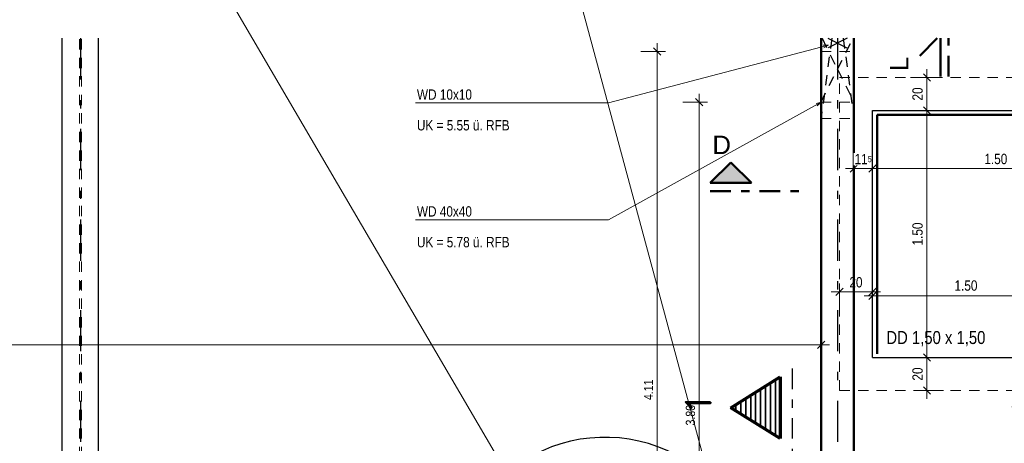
# Model space of a CAD drawing. Header units: millimetres. Extents: x -13 to 146, y -13 to 60.
# Tile 167 of 170: x 107.13 to 119.1, y 28.43 to 33.57. Entities that reach past the tile are written whole.
import ezdxf

# ---------------------------------------------------------------- set-up
doc = ezdxf.new("R2010")
doc.units = ezdxf.units.MM
for name, pattern in [('DASHDOT', [1, 0.5, -0.25, 0, -0.25]), ('DASHDOTX2', [2, 1, -0.5, 0, -0.5]), ('HIDDEN', [0.375, 0.25, -0.125])]:
    doc.linetypes.add(name, pattern=pattern)
doc.layers.add('Texte', color=7, linetype='Continuous', lineweight=20)
doc.styles.add('Arial', font='arial.ttf')
doc.styles.add('Arial Narrow', font='ARIALN.TTF')
doc.styles.add('romand', font='romand', dxfattribs={"width": 1.08})
doc.dimstyles.new('Arch_Strakon_dimstyle', dxfattribs={"dimtxt": 11.25, "dimasz": 1, "dimexe": 1.25, "dimexo": 0.0625, "dimgap": 1, "dimtad": 0, "dimdec": 5, "dimzin": 12, "dimdsep": 46, "dimtxsty": 'Arial Narrow', "dimblk": 'Arrowhead_Tick', "dimsah": 1, "dimcen": 0, "dimse1": 1, "dimse2": 1, "dimclrd": 6, "dimclrt": 3, "dimazin": 0, "dimtfac": 1, "dimtdec": 4, "dimtmove": 0, "dimatfit": 3, "dimldrblk": 'NONE', "dimfxl": 1, "dimtvp": 1, "dimtolj": 1, "dimtzin": 0, "dimlwd": 13, "dimarcsym": 2})

# ---------------------------------------------------------------- blocks, each defined once
blk = doc.blocks.new('Arrowhead_Tick')
at = {"color": 0, "linetype": 'Continuous', "lineweight": -2}
for p, q in [((0, 20), (0, -10)), ((-1, 0), (0, 0)), ((10, 0), (0, 0))]:
    blk.add_line(p, q, dxfattribs=at)
at = {"color": 2, "linetype": 'Continuous', "lineweight": 35}
blk.add_line((4.4, 4.4), (-4.4, -4.4), dxfattribs=at)
blk = doc.blocks.new('*D915')
at = {"layer": 'Defpoints', "color": 0}
for p in [(89.719, 44.028), (116.871, 36.873), (116.871, 29.627)]:
    blk.add_point(p, dxfattribs=at)
at = {"layer": 'Texte', "color": 6, "linetype": 'Continuous', "lineweight": 13}
blk.add_line((89.729, 29.627), (116.861, 29.627), dxfattribs=at)
at = {"layer": 'Texte', "color": 6, "lineweight": 13, "xscale": 0.01, "yscale": 0.01, "zscale": 0.01}
blk.add_blockref('Arrowhead_Tick', (116.871, 29.627), dxfattribs=at)
at = {"layer": 'Texte', "color": 6, "lineweight": 13, "xscale": 0.01, "yscale": 0.01, "zscale": 0.01, "rotation": 180}
blk.add_blockref('Arrowhead_Tick', (89.719, 29.627), dxfattribs=at)
at = {"layer": 'Texte', "color": 2, "lineweight": 25, "insert": (103.295, 29.757), "char_height": 0.1575, "attachment_point": 5, "style": 'Arial Narrow'}
blk.add_mtext('\\A1;13.57{\\A1;\\H.6x;\\S5;}', dxfattribs=at)
blk = doc.blocks.new('_None')
blk = doc.blocks.new('*D916')
at = {"layer": 'Defpoints', "color": 0}
for p in [(119.39, 28.873), (120.729, 28.873), (117.269, 24.973)]:
    blk.add_point(p, dxfattribs=at)
at = {"layer": 'Texte', "color": 6, "linetype": 'Continuous', "lineweight": 13}
blk.add_line((119.39, 24.983), (119.39, 28.863), dxfattribs=at)
at = {"layer": 'Texte', "color": 6, "lineweight": 13, "xscale": 0.01, "yscale": 0.01, "zscale": 0.01}
for p, rotation in [((119.39, 28.873), 90), ((119.39, 24.973), 270)]:
    blk.add_blockref('Arrowhead_Tick', p, dxfattribs=dict(at, rotation=rotation))
at = {"layer": 'Texte', "color": 2, "lineweight": 25, "insert": (119.26, 26.923), "char_height": 0.1575, "attachment_point": 5, "rotation": 90, "style": 'Arial Narrow'}
blk.add_mtext('\\A1;1.95', dxfattribs=at)
blk = doc.blocks.new('*D938')
at = {"layer": 'Defpoints', "color": 0}
for p in [(117.494, 29.473), (117.269, 24.973)]:
    blk.add_point(p, dxfattribs=at)
at = {"layer": 'Texte', "color": 6, "linetype": 'Continuous', "lineweight": 13}
blk.add_line((117.279, 31.769), (117.484, 31.769), dxfattribs=at)
at = {"layer": 'Texte', "color": 6, "lineweight": 13, "xscale": 0.01, "yscale": 0.01, "zscale": 0.01}
blk.add_blockref('Arrowhead_Tick', (117.494, 31.769), dxfattribs=at)
at = {"layer": 'Texte', "color": 6, "lineweight": 13, "xscale": 0.01, "yscale": 0.01, "zscale": 0.01, "rotation": 180}
blk.add_blockref('Arrowhead_Tick', (117.269, 31.769), dxfattribs=at)
at = {"layer": 'Texte', "color": 3, "lineweight": 35, "insert": (117.382, 31.882), "char_height": 0.125, "attachment_point": 5, "style": 'Arial Narrow', "bg_fill": 3, "box_fill_scale": 1.1, "bg_fill_color": 256, "bg_fill_true_color": 13158600, "bg_fill_transparency": 0}
blk.add_mtext('\\A1;11{\\A1;\\H.6x;\\S5;}', dxfattribs=at)
at = {"layer": 'Defpoints', "color": 0}
blk.add_point((117.494, 31.769), dxfattribs=at)
blk = doc.blocks.new('*D939')
at = {"layer": 'Defpoints', "color": 0}
for p in [(120.494, 31.769), (117.494, 29.473), (120.494, 29.473)]:
    blk.add_point(p, dxfattribs=at)
at = {"layer": 'Texte', "color": 6, "linetype": 'Continuous', "lineweight": 13}
blk.add_line((117.504, 31.769), (120.484, 31.769), dxfattribs=at)
at = {"layer": 'Texte', "color": 6, "lineweight": 13, "xscale": 0.01, "yscale": 0.01, "zscale": 0.01}
blk.add_blockref('Arrowhead_Tick', (120.494, 31.769), dxfattribs=at)
at = {"layer": 'Texte', "color": 6, "lineweight": 13, "xscale": 0.01, "yscale": 0.01, "zscale": 0.01, "rotation": 180}
blk.add_blockref('Arrowhead_Tick', (117.494, 31.769), dxfattribs=at)
at = {"layer": 'Texte', "color": 3, "lineweight": 35, "insert": (118.994, 31.883), "char_height": 0.125, "attachment_point": 5, "style": 'Arial Narrow'}
blk.add_mtext('\\A1;1.50', dxfattribs=at)
blk = doc.blocks.new('*D944')
at = {"layer": 'Defpoints', "color": 0}
for p in [(115.39, 32.573), (116.869, 32.573), (116.869, 24.973)]:
    blk.add_point(p, dxfattribs=at)
at = {"layer": 'Texte', "color": 6, "linetype": 'Continuous', "lineweight": 13}
blk.add_line((115.39, 24.983), (115.39, 32.563), dxfattribs=at)
at = {"layer": 'Texte', "color": 6, "lineweight": 13, "xscale": 0.01, "yscale": 0.01, "zscale": 0.01}
for p, rotation in [((115.39, 32.573), 90), ((115.39, 24.973), 270)]:
    blk.add_blockref('Arrowhead_Tick', p, dxfattribs=dict(at, rotation=rotation))
at = {"layer": 'Texte', "color": 3, "lineweight": 35, "insert": (115.283, 28.773), "char_height": 0.1125, "attachment_point": 5, "rotation": 90, "style": 'Arial Narrow'}
blk.add_mtext('\\A1;3.80', dxfattribs=at)
blk = doc.blocks.new('*D945')
at = {"layer": 'Defpoints', "color": 0}
for p in [(114.879, 33.19), (116.869, 33.19), (116.869, 24.973)]:
    blk.add_point(p, dxfattribs=at)
at = {"layer": 'Texte', "color": 6, "linetype": 'Continuous', "lineweight": 13}
blk.add_line((114.879, 24.983), (114.879, 33.18), dxfattribs=at)
at = {"layer": 'Texte', "color": 6, "lineweight": 13, "xscale": 0.01, "yscale": 0.01, "zscale": 0.01}
for p, rotation in [((114.879, 33.19), 90), ((114.879, 24.973), 270)]:
    blk.add_blockref('Arrowhead_Tick', p, dxfattribs=dict(at, rotation=rotation))
at = {"layer": 'Texte', "color": 3, "lineweight": 35, "insert": (114.773, 29.082), "char_height": 0.1125, "attachment_point": 5, "rotation": 90, "style": 'Arial Narrow'}
blk.add_mtext('\\A1;4.11', dxfattribs=at)
blk = doc.blocks.new('*D946')
at = {"layer": 'Defpoints', "color": 0}
for p in [(117.494, 30.272), (117.494, 29.473), (117.094, 29.073)]:
    blk.add_point(p, dxfattribs=at)
at = {"layer": 'Texte', "color": 6, "linetype": 'Continuous', "lineweight": 13}
blk.add_line((117.104, 30.272), (117.484, 30.272), dxfattribs=at)
at = {"layer": 'Texte', "color": 6, "lineweight": 13, "xscale": 0.01, "yscale": 0.01, "zscale": 0.01}
blk.add_blockref('Arrowhead_Tick', (117.494, 30.272), dxfattribs=at)
at = {"layer": 'Texte', "color": 6, "lineweight": 13, "xscale": 0.01, "yscale": 0.01, "zscale": 0.01, "rotation": 180}
blk.add_blockref('Arrowhead_Tick', (117.094, 30.272), dxfattribs=at)
at = {"layer": 'Texte', "color": 3, "lineweight": 35, "insert": (117.294, 30.386), "char_height": 0.125, "attachment_point": 5, "style": 'Arial Narrow'}
blk.add_mtext('\\A1;20', dxfattribs=at)
blk = doc.blocks.new('*D947')
at = {"layer": 'Defpoints', "color": 0}
for p in [(120.494, 30.222), (117.494, 29.473), (120.494, 29.473)]:
    blk.add_point(p, dxfattribs=at)
at = {"layer": 'Texte', "color": 6, "linetype": 'Continuous', "lineweight": 13}
blk.add_line((117.504, 30.222), (120.484, 30.222), dxfattribs=at)
at = {"layer": 'Texte', "color": 6, "lineweight": 13, "xscale": 0.01, "yscale": 0.01, "zscale": 0.01}
blk.add_blockref('Arrowhead_Tick', (120.494, 30.222), dxfattribs=at)
at = {"layer": 'Texte', "color": 6, "lineweight": 13, "xscale": 0.01, "yscale": 0.01, "zscale": 0.01, "rotation": 180}
blk.add_blockref('Arrowhead_Tick', (117.494, 30.222), dxfattribs=at)
at = {"layer": 'Texte', "color": 3, "lineweight": 35, "insert": (118.631, 30.346), "char_height": 0.125, "attachment_point": 5, "style": 'Arial Narrow'}
blk.add_mtext('\\A1;1.50', dxfattribs=at)
blk = doc.blocks.new('*D949')
at = {"layer": 'Defpoints', "color": 0}
for p in [(117.494, 29.473), (118.157, 29.473), (117.094, 29.073)]:
    blk.add_point(p, dxfattribs=at)
at = {"layer": 'Texte', "color": 6, "linetype": 'Continuous', "lineweight": 13}
blk.add_line((118.157, 29.083), (118.157, 29.463), dxfattribs=at)
at = {"layer": 'Texte', "color": 6, "lineweight": 13, "xscale": 0.01, "yscale": 0.01, "zscale": 0.01}
for p, rotation in [((118.157, 29.473), 90), ((118.157, 29.073), 270)]:
    blk.add_blockref('Arrowhead_Tick', p, dxfattribs=dict(at, rotation=rotation))
at = {"layer": 'Texte', "color": 3, "lineweight": 35, "insert": (118.043, 29.273), "char_height": 0.125, "attachment_point": 5, "rotation": 90, "style": 'Arial Narrow'}
blk.add_mtext('\\A1;20', dxfattribs=at)
blk = doc.blocks.new('*D950')
at = {"layer": 'Defpoints', "color": 0}
for p in [(117.494, 32.473), (118.157, 32.473), (117.494, 29.473)]:
    blk.add_point(p, dxfattribs=at)
at = {"layer": 'Texte', "color": 6, "linetype": 'Continuous', "lineweight": 13}
blk.add_line((118.157, 29.483), (118.157, 32.463), dxfattribs=at)
at = {"layer": 'Texte', "color": 6, "lineweight": 13, "xscale": 0.01, "yscale": 0.01, "zscale": 0.01}
for p, rotation in [((118.157, 32.473), 90), ((118.157, 29.473), 270)]:
    blk.add_blockref('Arrowhead_Tick', p, dxfattribs=dict(at, rotation=rotation))
at = {"layer": 'Texte', "color": 3, "lineweight": 35, "insert": (118.043, 30.973), "char_height": 0.125, "attachment_point": 5, "rotation": 90, "style": 'Arial Narrow'}
blk.add_mtext('\\A1;1.50', dxfattribs=at)
blk = doc.blocks.new('*D951')
at = {"layer": 'Defpoints', "color": 0}
for p in [(117.094, 32.873), (118.157, 32.873), (117.494, 32.473)]:
    blk.add_point(p, dxfattribs=at)
at = {"layer": 'Texte', "color": 6, "linetype": 'Continuous', "lineweight": 13}
blk.add_line((118.157, 32.483), (118.157, 32.863), dxfattribs=at)
at = {"layer": 'Texte', "color": 6, "lineweight": 13, "xscale": 0.01, "yscale": 0.01, "zscale": 0.01}
for p, rotation in [((118.157, 32.873), 90), ((118.157, 32.473), 270)]:
    blk.add_blockref('Arrowhead_Tick', p, dxfattribs=dict(at, rotation=rotation))
at = {"layer": 'Texte', "color": 3, "lineweight": 35, "insert": (118.043, 32.673), "char_height": 0.125, "attachment_point": 5, "rotation": 90, "style": 'Arial Narrow'}
blk.add_mtext('\\A1;20', dxfattribs=at)

msp = doc.modelspace()

# ---------------------------------------------------------------- hatches: boundary and pattern name
at = {"layer": 'Texte', "lineweight": 70, "true_color": 0x0000ff}
msp.add_hatch(color=5, dxfattribs=at).paths.add_polyline_path([(115.77349, 31.842552), (115.52349, 31.592552), (116.02349, 31.592552)])

# ---------------------------------------------------------------- linework, layer by layer
at = {"color": 3, "linetype": 'DASHDOT', "lineweight": 25, "ltscale": 0.5}
msp.add_line((116.524635, 26.688908), (116.524635, 29.388909), dxfattribs=at)
at = {"color": 1, "linetype": 'Continuous', "lineweight": 70}
for p, q in [((115.774635, 28.863909), (116.374635, 29.238909)), ((116.374635, 29.238909), (116.374635, 28.488909)), ((116.374635, 28.488909), (115.774635, 28.863909))]:
    msp.add_line(p, q, dxfattribs=at)
at = {"color": 2, "linetype": 'Continuous', "lineweight": 35}
for p, q in [((116.314632, 28.526409), (116.314632, 29.201409)), ((116.134631, 28.638909), (116.134631, 29.088909)), ((116.194633, 28.601408), (116.194633, 29.126408)), ((116.25463, 28.563908), (116.25463, 29.163908)), ((115.954629, 28.751408), (115.954629, 28.976408)), ((116.014632, 28.713909), (116.014632, 29.013909)), ((116.074634, 28.676409), (116.074634, 29.051409)), ((115.834632, 28.826409), (115.834632, 28.901409)), ((115.894632, 28.788908), (115.894632, 28.938908))]:
    msp.add_line(p, q, dxfattribs=at)
at = {"layer": 'Texte', "color": 5, "linetype": 'Continuous', "lineweight": 18}
for p, q in [((112.798692, 38.050142), (116.148727, 25.643965)), ((107.313468, 37.866074), (114.602557, 25.423084)), ((114.284928, 32.56458), (116.958811, 33.265181)), ((116.896695, 33.265525), (116.958811, 33.265181)), ((116.958811, 33.265181), (116.904845, 33.234421)), ((111.939486, 32.56458), (114.284928, 32.56458)), ((114.284928, 31.145523), (116.869398, 32.573472)), ((116.809106, 32.558527), (116.869398, 32.573472)), ((116.869398, 32.573472), (116.824656, 32.530384)), ((111.939486, 31.145523), (114.284928, 31.145523))]:
    msp.add_line(p, q, dxfattribs=at)
at = {"layer": 'Texte', "color": 3, "linetype": 'Continuous', "lineweight": 25}
for p, q in [((107.648653, 25.56316), (107.648653, 33.34856)), ((108.088653, 25.56316), (108.088653, 33.34856)), ((117.494478, 32.47316), (120.494478, 32.47316))]:
    msp.add_line(p, q, dxfattribs=at)
at = {"layer": 'Texte', "color": 6, "linetype": 'HIDDEN', "lineweight": 13, "ltscale": 0.5}
for p, q in [((107.856653, 25.56316), (107.856653, 33.34856)), ((107.880653, 25.56316), (107.880653, 33.34856)), ((116.869398, 33.190367), (117.269398, 33.190367)), ((117.094478, 32.87316), (120.894478, 32.87316)), ((116.869398, 32.573472), (117.269398, 32.573472)), ((116.869398, 32.373173), (117.269398, 32.373173))]:
    msp.add_line(p, q, dxfattribs=at)
at = {"layer": 'Texte', "color": 3, "linetype": 'DASHDOTX2', "lineweight": 25, "ltscale": 0.5}
for p, q in [((107.869444, 33.34856), (107.869444, 11.280682)), ((117.069444, 33.34856), (117.069444, 11.280682))]:
    msp.add_line(p, q, dxfattribs=at)
at = {"layer": 'Texte', "color": 4, "linetype": 'Continuous', "lineweight": 50}
for p, q in [((116.869398, 24.97316), (116.869398, 33.34856)), ((117.269398, 24.97316), (117.269398, 33.34856)), ((118.282731, 33.34856), (118.069791, 33.13562)), ((118.319791, 32.88562), (118.319791, 33.34856)), ((117.550198, 29.518432), (117.550198, 32.418432)), ((117.550198, 32.418432), (120.450198, 32.418432)), ((115.77349, 31.842552), (115.52349, 31.592552)), ((116.02349, 31.592552), (115.77349, 31.842552)), ((115.52349, 31.592552), (116.02349, 31.592552))]:
    msp.add_line(p, q, dxfattribs=at)
at = {"layer": 'Texte', "color": 3, "linetype": 'HIDDEN', "lineweight": 25, "ltscale": 0.5}
for p, q in [((116.99945, 33.34856), (116.869398, 32.373173)), ((117.069398, 33.290367), (116.869398, 33.190367)), ((116.881854, 33.34856), (117.069398, 32.973472)), ((116.953013, 33.34856), (117.069398, 33.290367)), ((117.185783, 33.34856), (117.069398, 33.290367)), ((117.069398, 32.973472), (117.256942, 33.34856)), ((117.069398, 33.290367), (117.269398, 33.190367)), ((117.139347, 33.34856), (117.269398, 32.373173)), ((116.869398, 32.573472), (117.069398, 32.973472)), ((117.069398, 32.973472), (117.269398, 32.573472))]:
    msp.add_line(p, q, dxfattribs=at)
at = {"layer": 'Texte', "color": 4, "linetype": 'DASHDOT', "lineweight": 50, "ltscale": 0.5}
for p, q in [((118.419791, 32.88562), (118.419791, 33.34856)), ((115.52349, 31.492552), (116.694207, 31.492552))]:
    msp.add_line(p, q, dxfattribs=at)
at = {"layer": 'Texte', "color": 20, "linetype": 'Continuous', "lineweight": 25}
msp.add_arc((114.242543, 26.66118), 1.843918, 61.9347785, 181.9347785, dxfattribs=at)

# ---------------------------------------------------------------- texts
at = {"color": 2, "lineweight": 35, "style": 'romand', "width": 1.08}
msp.add_text('1', height=0.3, rotation=90, dxfattribs=at).set_placement((115.525586, 28.779177))
at = {"layer": 'Texte', "color": 4, "lineweight": 50, "style": 'Arial'}
msp.add_text('L', height=0.225, rotation=90, dxfattribs=at).set_placement((117.932028, 32.949212))
at = {"layer": 'Texte', "color": 3, "lineweight": 25, "style": 'Arial Narrow'}
for s, p in [('WD 10x10', (111.958898, 32.603644)), ('UK = 5.55 ü. RFB', (111.958898, 32.230666)), ('WD 40x40', (111.958898, 31.184586)), ('UK = 5.78 ü. RFB', (111.958898, 30.811609))]:
    msp.add_text(s, height=0.125, dxfattribs=at).set_placement(p)
at = {"layer": 'Texte', "color": 4, "lineweight": 50, "style": 'Arial'}
msp.add_text('D', height=0.225, dxfattribs=at).set_placement((115.54849, 31.942552))

# ---------------------------------------------------------------- dimensions: what is measured, and where the dimension line sits
at = {"layer": 'Texte', "lineweight": 25}
dim = msp.add_linear_dim(base=(116.870653, 29.626981), p1=(89.718653, 44.027641), p2=(116.870653, 36.873208), text='13.57{\\A1;\\H.6x;\\S5;}', dimstyle='Arch_Strakon_dimstyle', override={"dimscale": 0.01, "dimtxt": 15.75, "dimasz": 1, "dimgap": 5, "dimtad": 1, "dimjust": 0, "dimtih": 0, "dimtoh": 0, "dimdec": 5, "dimdsep": 46, "dimtxsty": 'Arial Narrow', "dimclrd": 6, "dimclrt": 2, "dimtix": 1, "dimtofl": 255, "dimtmove": 0, "dimatfit": 2, "dimfxl": 0, "dimfxlon": 0, "dimtvp": 31.746032, "dimlwd": 13}, dxfattribs=at)
dim.commit()
dim.dimension.update_dxf_attribs({"geometry": '*D915', "text_midpoint": (103.294653, 29.626981), "dimtype": 160})
at = {"layer": 'Texte', "lineweight": 35}
for base, p1, p2, text, override, picture, middle in [((114.87907, 33.190367), (116.869398, 24.97316), (116.869398, 33.190367), '4.11', {"dimscale": 0.01, "dimtxt": 11.25, "dimasz": 1, "dimgap": 5, "dimtad": 1, "dimjust": 0, "dimtih": 0, "dimtoh": 0, "dimdec": 5, "dimdsep": 46, "dimtxsty": 'Arial Narrow', "dimclrd": 6, "dimclrt": 3, "dimtix": 1, "dimtofl": 255, "dimtmove": 0, "dimatfit": 2, "dimfxl": 0, "dimfxlon": 0, "dimtvp": 44.444444, "dimlwd": 13}, '*D945', (114.87907, 29.081764)), ((118.156701, 32.87316), (117.494478, 32.47316), (117.094478, 32.87316), '20', {"dimscale": 0.01, "dimtxt": 12.5, "dimasz": 1, "dimgap": 5, "dimtad": 1, "dimjust": 0, "dimtih": 0, "dimtoh": 0, "dimdec": 5, "dimdsep": 46, "dimtxsty": 'Arial Narrow', "dimclrd": 6, "dimclrt": 3, "dimtix": 1, "dimtofl": 255, "dimtmove": 0, "dimatfit": 2, "dimfxl": 0, "dimfxlon": 0, "dimtvp": 40, "dimlwd": 13}, '*D951', (118.156701, 32.67316)), ((115.390181, 32.573472), (116.869398, 24.97316), (116.869398, 32.573472), '3.80', {"dimscale": 0.01, "dimtxt": 11.25, "dimasz": 1, "dimgap": 5, "dimtad": 1, "dimjust": 0, "dimtih": 0, "dimtoh": 0, "dimdec": 5, "dimdsep": 46, "dimtxsty": 'Arial Narrow', "dimclrd": 6, "dimclrt": 3, "dimtix": 1, "dimtofl": 255, "dimtmove": 0, "dimatfit": 2, "dimfxl": 0, "dimfxlon": 0, "dimtvp": 44.444444, "dimlwd": 13}, '*D944', (115.390181, 28.773316))]:
    dim = msp.add_linear_dim(base=base, p1=p1, p2=p2, angle=90, text=text, dimstyle='Arch_Strakon_dimstyle', override=override, dxfattribs=at)
    dim.commit()
    dim.dimension.update_dxf_attribs({"geometry": picture, "text_midpoint": middle, "dimtype": 160})
at = {"layer": 'Texte', "lineweight": 25}
dim = msp.add_linear_dim(base=(119.390181, 28.87316), p1=(117.269398, 24.97316), p2=(120.729436, 28.87316), angle=90, text='1.95', dimstyle='Arch_Strakon_dimstyle', override={"dimscale": 0.01, "dimtxt": 15.75, "dimasz": 1, "dimgap": 5, "dimtad": 1, "dimjust": 0, "dimtih": 0, "dimtoh": 0, "dimdec": 5, "dimdsep": 46, "dimtxsty": 'Arial Narrow', "dimclrd": 6, "dimclrt": 2, "dimtix": 1, "dimtofl": 255, "dimtmove": 0, "dimatfit": 2, "dimfxl": 0, "dimfxlon": 0, "dimtvp": 31.746032, "dimlwd": 13}, dxfattribs=at)
dim.commit()
dim.dimension.update_dxf_attribs({"geometry": '*D916', "text_midpoint": (119.390181, 26.92316), "dimtype": 160})

# ---------------------------------------------------------------- next in the draw order: dimensions: what is measured, and where the dimension line sits
at = {"layer": 'Texte', "lineweight": 35}
dim = msp.add_linear_dim(base=(117.494478, 31.769262), p1=(117.269398, 24.97316), p2=(117.494478, 29.47316), text='11{\\A1;\\H.6x;\\S5;}', dimstyle='Arch_Strakon_dimstyle', override={"dimscale": 0.01, "dimtxt": 12.5, "dimasz": 1, "dimgap": 5, "dimtad": 1, "dimjust": 0, "dimtih": 0, "dimtoh": 0, "dimdec": 5, "dimdsep": 46, "dimtxsty": 'Arial Narrow', "dimclrd": 6, "dimclrt": 3, "dimtix": 1, "dimtofl": 255, "dimtmove": 0, "dimatfit": 2, "dimfxl": 0, "dimfxlon": 0, "dimtvp": 40, "dimtfill": 1, "dimtfillclr": 7, "dimlwd": 13}, dxfattribs=at)
dim.commit()
dim.dimension.update_dxf_attribs({"geometry": '*D938', "text_midpoint": (117.381938, 31.769262), "dimtype": 160})

# ---------------------------------------------------------------- next in the draw order: linework, layer by layer
at = {"layer": 'Texte', "color": 6, "linetype": 'HIDDEN', "lineweight": 13, "ltscale": 0.5}
for q in [(117.094478, 32.87316), (120.894478, 29.07316)]:
    msp.add_line((117.094478, 29.07316), q, dxfattribs=at)
at = {"layer": 'Texte', "color": 3, "linetype": 'Continuous', "lineweight": 25}
for q in [(117.494478, 32.47316), (120.494478, 29.47316)]:
    msp.add_line((117.494478, 29.47316), q, dxfattribs=at)

# ---------------------------------------------------------------- next in the draw order: texts
at = {"layer": 'Texte', "color": 2, "lineweight": 35, "style": 'Arial Narrow'}
msp.add_text('DD 1,50 x 1,50', height=0.1575, dxfattribs=at).set_placement((117.663689, 29.637274))

# ---------------------------------------------------------------- next in the draw order: dimensions: what is measured, and where the dimension line sits
at = {"layer": 'Texte', "lineweight": 35}
for base, p1, p2, text, picture, middle in [((118.156701, 32.47316), (117.494478, 29.47316), (117.494478, 32.47316), '1.50', '*D950', (118.156701, 30.97316)), ((118.156701, 29.47316), (117.094478, 29.07316), (117.494478, 29.47316), '20', '*D949', (118.156701, 29.27316))]:
    dim = msp.add_linear_dim(base=base, p1=p1, p2=p2, angle=90, text=text, dimstyle='Arch_Strakon_dimstyle', override={"dimscale": 0.01, "dimtxt": 12.5, "dimasz": 1, "dimgap": 5, "dimtad": 1, "dimjust": 0, "dimtih": 0, "dimtoh": 0, "dimdec": 5, "dimdsep": 46, "dimtxsty": 'Arial Narrow', "dimclrd": 6, "dimclrt": 3, "dimtix": 1, "dimtofl": 255, "dimtmove": 0, "dimatfit": 2, "dimfxl": 0, "dimfxlon": 0, "dimtvp": 40, "dimlwd": 13}, dxfattribs=at)
    dim.commit()
    dim.dimension.update_dxf_attribs({"geometry": picture, "text_midpoint": middle, "dimtype": 160})
for base, p1, p2, text, override, picture, middle in [((120.494478, 31.769262), (117.494478, 29.47316), (120.494478, 29.47316), '1.50', {"dimscale": 0.01, "dimtxt": 12.5, "dimasz": 1, "dimgap": 5, "dimtad": 1, "dimjust": 0, "dimtih": 0, "dimtoh": 0, "dimdec": 5, "dimdsep": 46, "dimtxsty": 'Arial Narrow', "dimclrd": 6, "dimclrt": 3, "dimtix": 1, "dimtofl": 255, "dimtmove": 0, "dimatfit": 2, "dimfxl": 0, "dimfxlon": 0, "dimtvp": 40, "dimlwd": 13}, '*D939', (118.994478, 31.769262)), ((117.494478, 30.271761), (117.094478, 29.07316), (117.494478, 29.47316), '20', {"dimscale": 0.01, "dimtxt": 12.5, "dimasz": 1, "dimgap": 5, "dimtad": 1, "dimjust": 0, "dimtih": 0, "dimtoh": 0, "dimdec": 5, "dimdsep": 46, "dimtxsty": 'Arial Narrow', "dimclrd": 6, "dimclrt": 3, "dimtix": 1, "dimtofl": 255, "dimtmove": 0, "dimatfit": 2, "dimfxl": 0, "dimfxlon": 0, "dimtvp": 40, "dimlwd": 13}, '*D946', (117.294478, 30.271761)), ((120.494478, 30.221761), (117.494478, 29.47316), (120.494478, 29.47316), '1.50', {"dimscale": 0.01, "dimtxt": 12.5, "dimasz": 1, "dimgap": 5, "dimtad": 0, "dimjust": 0, "dimtih": 0, "dimtoh": 0, "dimdec": 5, "dimdsep": 46, "dimtxsty": 'Arial Narrow', "dimclrd": 6, "dimclrt": 3, "dimtix": 0, "dimtofl": 255, "dimtmove": 2, "dimatfit": 2, "dimfxl": 0, "dimfxlon": 0, "dimtvp": 40, "dimlwd": 13}, '*D947', (118.631065, 30.345707))]:
    dim = msp.add_linear_dim(base=base, p1=p1, p2=p2, text=text, dimstyle='Arch_Strakon_dimstyle', override=override, dxfattribs=at)
    dim.commit()
    dim.dimension.update_dxf_attribs({"geometry": picture, "text_midpoint": middle, "dimtype": 160})

doc.saveas('drawing.dxf')
